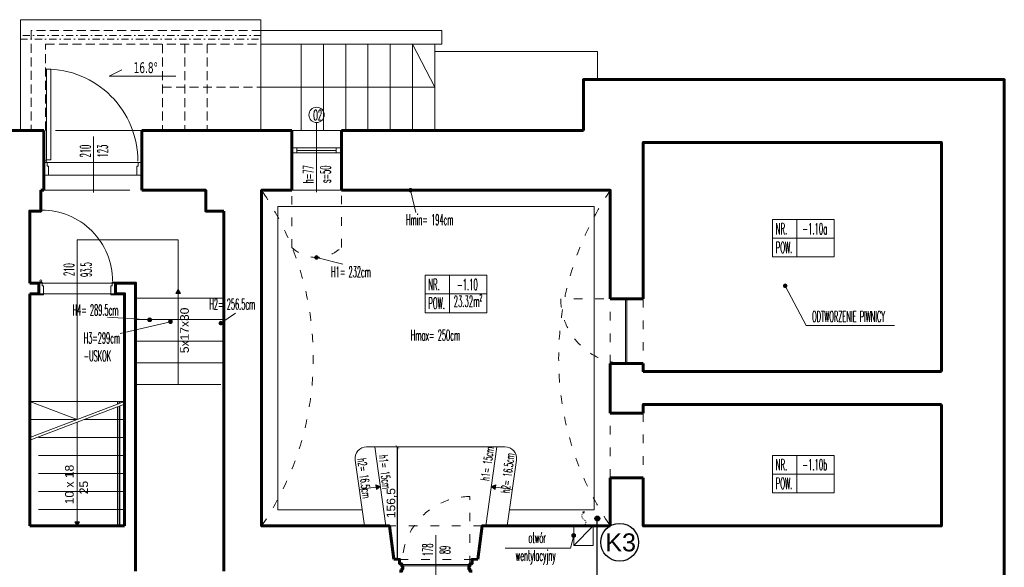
# Model space of a CAD drawing. Header units: millimetres. Extents: x -4784 to -1089, y 53657 to 55321.
# Tile 32 of 32: x -3356 to -1985, y 54559 to 55321. Entities that reach past the tile are written whole.
import ezdxf

# ---------------------------------------------------------------- set-up
doc = ezdxf.new("R2010")
doc.units = ezdxf.units.MM
for name, pattern in [('ACAD_ISO03W100', [30, 12, -18]), ('DASHDOTX2', [2, 1, -0.5, 0, -0.5]), ('DASHED2', [0.375, 0.25, -0.125]), ('GCAD_ISO03W100', [30, 12, -18])]:
    doc.linetypes.add(name, pattern=pattern)
for name, color, linetype in [('-- K_SANIT_opis', 11, 'Continuous'), ('-- WODA', 5, 'Continuous'), ('-- WODA_piony', 11, 'Continuous'), ('linia', 7, 'Continuous')]:
    doc.layers.add(name, color=color, linetype=linetype)
for name, color, linetype, lineweight in [('0.CIENKA', 7, 'Continuous', 5), ('0.GRUBA', 7, 'Continuous', 60), ('0.INSTALACJE ', 7, 'Continuous', 5), ('0.OPISY', 7, 'Continuous', 13), ('0.PRZERYWANA', 7, 'GCAD_ISO03W100', 5), ('0.WYMIARY', 7, 'Continuous', 5), ('A_PRZERYWANA', 7, 'DASHED2', 9), ('OPISY', 7, 'Continuous', 9), ('WYM-BUD', 7, 'Continuous', 13)]:
    doc.layers.add(name, color=color, linetype=linetype, lineweight=lineweight)
doc.styles.add('ARIAL_INSTADT', font='ARIAL.TTF', dxfattribs={"height": 0.18})
doc.styles.add('ROMANS07', font='romans.shx', dxfattribs={"width": 0.7})
doc.styles.add('SIMPLEX', font='simplex.shx', dxfattribs={"width": 0.45, "height": 8})
doc.styles.get("Standard").update_dxf_attribs({"font": 'ARIAL.TTF'})
doc.dimstyles.new('ISO-25', dxfattribs={"dimtxt": 12, "dimasz": 5, "dimexe": 1.25, "dimexo": 0.625, "dimtad": 1, "dimdec": 1, "dimrnd": 0.5, "dimtxsty": 'Standard', "dimblk": 'ARCHTICK', "dimcen": 4, "dimse1": 1, "dimse2": 1, "dimadec": 0, "dimazin": 0, "dimtfac": 1, "dimtdec": 1, "dimtmove": 0, "dimatfit": 3, "dimldrblk": 'ARCHTICK', "dimfxl": 1, "dimarcsym": 0})

# ---------------------------------------------------------------- blocks, each defined once
blk = doc.blocks.new('_ArchTick')
at = {"color": 0, "linetype": 'ByBlock', "const_width": 0.15}
blk.add_lwpolyline([(-0.5, -0.5), (0.5, 0.5)], dxfattribs=at)
blk = doc.blocks.new('*D152')
at = {"layer": '0.WYMIARY', "color": 0, "lineweight": -2, "transparency": 16777216}
blk.add_line((-2830, 54570.4), (-2830, 54726.8), dxfattribs=at)
at = {"layer": 'Defpoints', "color": 0, "transparency": 16777216}
for p in [(-2830, 54726.8), (-2830, 54726.8), (-2830, 54570.4)]:
    blk.add_point(p, dxfattribs=at)
at = {"layer": '0.WYMIARY', "color": 0, "lineweight": -2, "transparency": 16777216, "xscale": 5, "yscale": 5, "zscale": 5}
for p, rotation in [((-2830, 54726.8), 90), ((-2830, 54570.4), 270)]:
    blk.add_blockref('_ArchTick', p, dxfattribs=dict(at, rotation=rotation))
at = {"layer": '0.WYMIARY', "color": 0, "transparency": 16777216, "insert": (-2837.9, 54648.6), "char_height": 12, "attachment_point": 5, "rotation": 90}
blk.add_mtext('156,5', dxfattribs=at)
blk = doc.blocks.new('A$C538B7733')
at = {"layer": '-- WODA_piony'}
blk.add_hatch(color=50, dxfattribs=at).paths.add_polyline_path([(-3, 0, 1), (3, 0, 1)])
at = {"layer": '-- WODA_piony', "color": 50}
blk.add_circle((0, 0), 3, dxfattribs=at)
blk = doc.blocks.new('zw$E897')
at = {"layer": '-- K_SANIT_opis'}
blk.add_circle((-533.8, 931.8), 26.3, dxfattribs=at)
at = {"layer": '-- WODA'}
blk.add_circle((-564.9, 964.8), 3.38, dxfattribs=at)
blk.add_blockref('A$C538B7733', (-564.9, 964.8), dxfattribs=at)
at = {"layer": '-- K_SANIT_opis', "insert": (-532.4, 931.5), "char_height": 25, "attachment_point": 5, "style": 'ARIAL_INSTADT'}
blk.add_mtext('K3', dxfattribs=at)

msp = doc.modelspace()

# ---------------------------------------------------------------- hatches: boundary and pattern name
at = {"layer": '0.CIENKA', "transparency": 16777216}
h = msp.add_hatch(color=256, dxfattribs=at)
h.paths.add_polyline_path([(-3135.31, 54940.1), (-3138.62, 54940.1), (-3135.31, 54945.83)])
h.paths.add_polyline_path([(-3132.01, 54940.1), (-3135.31, 54940.1), (-3135.31, 54945.83)])
h = msp.add_hatch(color=256, dxfattribs=at)
h.paths.add_polyline_path([(-2859.57, 54670.93), (-2859.1, 54667.66), (-2853.9, 54671.75)])
h.paths.add_polyline_path([(-2860.04, 54674.2), (-2859.57, 54670.93), (-2853.9, 54671.75)])
h = msp.add_hatch(color=256, dxfattribs=at)
h.paths.add_polyline_path([(-2693.56, 54670.93), (-2694.03, 54667.66), (-2699.22, 54671.75)])
h.paths.add_polyline_path([(-2693.08, 54674.2), (-2693.56, 54670.93), (-2699.22, 54671.75)])
h = msp.add_hatch(color=256, dxfattribs=at)
h.paths.add_polyline_path([(-3275.96, 54622.55), (-3272.66, 54622.55), (-3275.96, 54616.83)])
h.paths.add_polyline_path([(-3279.27, 54622.55), (-3275.96, 54622.55), (-3275.96, 54616.83)])
at = {"layer": '0.INSTALACJE ', "transparency": 16777216}
for points in [[(-2287.32, 54950.88, -1), (-2292.51, 54950.88, -1)], [(-2571.82, 54636.3), (-2570.37, 54634.47), (-2569.51, 54636.64)], [(-2581.97, 54603.39, 1), (-2587.16, 54603.39, 1)]]:
    msp.add_hatch(color=256, dxfattribs=at).paths.add_polyline_path(points)
at = {"layer": '0.OPISY', "transparency": 16777216}
for points in [[(-2809.11, 55083.89, 1), (-2814.3, 55083.89, 1)], [(-2939.95, 54990.4, 1), (-2945.14, 54990.4, 1)], [(-3172.37, 54903.68, 1), (-3177.56, 54903.68, 1)], [(-3143.42, 54901, 1), (-3148.61, 54901, 1)], [(-3073.37, 54899.02, 1), (-3078.56, 54899.02, 1)]]:
    msp.add_hatch(color=256, dxfattribs=at).paths.add_polyline_path(points)

# ---------------------------------------------------------------- linework, layer by layer
at = {"layer": '-- K_SANIT_opis'}
msp.add_circle((-2520.53, 54594.14), 26.31, dxfattribs=at)
at = {"layer": '-- WODA'}
msp.add_line((-2551.64, 54362.37), (-2551.64, 54627.11), dxfattribs=at)
msp.add_circle((-2551.64, 54627.11), 3.38, dxfattribs=at)
at = {"layer": '0.CIENKA', "transparency": 16777216}
for points in [[(-2977.05, 55167.14), (-2908.05, 55167.14)], [(-2977.05, 55135.83), (-2977.05, 55142.83), (-2970.05, 55142.83), (-2970.05, 55135.83), (-2977.05, 55135.83)], [(-2970.05, 55135.83), (-2970.05, 55142.83), (-2915.05, 55142.83), (-2915.05, 55135.83), (-2970.05, 55135.83)], [(-2915.05, 55139.33), (-2970.05, 55139.33)], [(-2915.05, 55135.83), (-2915.05, 55142.83), (-2908.05, 55142.83), (-2908.05, 55135.83), (-2915.05, 55135.83)], [(-3317.76, 55122.32), (-3317.76, 55122.33), (-3190.78, 55122.33)], [(-3192.78, 55104.83), (-3315.76, 55104.83)], [(-2908.05, 55083.83), (-2977.05, 55083.83)], [(-2879.03, 54639.33), (-2996.56, 54639.33), (-2996.56, 55061.33), (-2556.06, 55061.33), (-2556.06, 54639.33), (-2674.1, 54639.33)], [(-3135.31, 55014.83), (-3275.96, 55014.83)], [(-3275.96, 54789.83), (-3275.96, 55014.83)], [(-3135.31, 54813.83), (-3135.31, 55014.83)], [(-3071.56, 54933.83), (-3194.66, 54933.83)], [(-3071.56, 54903.83), (-3194.66, 54903.83)], [(-3071.56, 54873.83), (-3194.66, 54873.83)], [(-3071.56, 54843.83), (-3194.66, 54843.83)], [(-3075.96, 54813.83), (-3194.66, 54813.83)], [(-3209.96, 54789.83), (-3341.96, 54789.83)], [(-3209.96, 54789.83), (-3341.96, 54739.83)], [(-3275.96, 54764.83), (-3341.96, 54789.83)], [(-3275.96, 54764.83), (-3275.96, 54789.83)], [(-3209.96, 54786.15), (-3341.96, 54736.15)], [(-3275.96, 54764.83), (-3341.96, 54764.83)], [(-3275.96, 54622.55), (-3275.96, 54761.15)], [(-2707.06, 54616.8), (-2707.06, 54616.8), (-2691.56, 54726.8), (-2861.56, 54726.8), (-2846.06, 54616.83)], [(-2691.56, 54726.8), (-2707.06, 54616.8)], [(-2853.83, 54671.81), (-2883.03, 54667.59)], [(-2699.3, 54671.81), (-2670.1, 54667.59)]]:
    msp.add_lwpolyline(points, dxfattribs=at)
for points in [[(-3132.01, 54940.1), (-3135.31, 54945.83), (-3138.62, 54940.1)], [(-2512.49, 54932.75), (-2512.49, 54842.75), (-2510.63, 54842.75), (-2510.63, 54932.75)], [(-2860.04, 54674.2), (-2853.9, 54671.75), (-2859.1, 54667.66)], [(-2693.08, 54674.2), (-2699.22, 54671.75), (-2694.03, 54667.66)], [(-3279.27, 54622.55), (-3275.96, 54616.83), (-3272.66, 54622.55)], [(-2729.06, 54563.28), (-2823.56, 54563.28), (-2823.56, 54561.33), (-2729.06, 54561.33)]]:
    msp.add_lwpolyline(points, close=True, dxfattribs=at)
for points in [[(-2861.56, 54726.8), (-2872.94, 54726.8, 0.4558445), (-2888.79, 54708.57), (-2875.86, 54616.83)], [(-2691.56, 54726.8), (-2680.19, 54726.8, -0.4558353), (-2664.34, 54708.57), (-2677.27, 54616.83)]]:
    msp.add_lwpolyline(points, format="xyb", dxfattribs=at)
at = {"layer": '0.GRUBA', "transparency": 16777216}
for points in [[(-2571.01, 55167.14), (-2571.01, 55237.83), (-1984.93, 55237.83), (-1984.93, 54641.33)], [(-3678.07, 55167.14), (-3394.69, 55167.14), (-3322.46, 55167.14)], [(-3322.46, 55083.83), (-3322.46, 55167.14), (-3322.46, 55167.14)], [(-3186.08, 55167.14), (-2977.05, 55167.14)], [(-3186.08, 55083.83), (-3186.08, 55167.14), (-3186.08, 55167.14)], [(-2977.05, 55083.83), (-2977.05, 55167.14)], [(-2908.05, 55167.14), (-2571.01, 55167.14)], [(-2908.05, 55167.14), (-2908.05, 55083.83)], [(-2487.69, 54932.75), (-2487.69, 55150.33), (-2072.56, 55150.33), (-2072.56, 54831.83)], [(-2078.01, 55150.33), (-2446.06, 55150.33)], [(-3341.96, 55054.83), (-3341.96, 55054.83), (-3326.46, 55054.83), (-3326.46, 55083.83)], [(-3326.46, 55083.83), (-3322.46, 55083.83)], [(-3186.08, 55083.83), (-3096.96, 55083.83)], [(-3096.96, 55083.83), (-3096.96, 55083.83), (-3096.96, 55054.83), (-3071.56, 55054.82)], [(-2977.05, 55083.83), (-3019.06, 55083.83), (-3019.06, 54616.83), (-2841.06, 54616.83), (-2835.05, 54570.41)], [(-2533.56, 54932.75), (-2533.56, 55083.83), (-2908.05, 55083.83)], [(-3341.96, 54954.83), (-3341.96, 55054.83)], [(-3071.56, 55054.82), (-3071.56, 54553.82)], [(-3341.96, 54954.83), (-3329.41, 54954.83), (-3329.41, 54939.83), (-3341.96, 54939.83)], [(-3194.66, 54553.83), (-3194.66, 54954.83), (-3222.51, 54954.83)], [(-3222.51, 54954.83), (-3222.51, 54939.83), (-3209.96, 54939.83), (-3209.96, 54616.83)], [(-3341.96, 54616.83), (-3341.96, 54939.83)], [(-2533.56, 54932.75), (-2487.69, 54932.75)], [(-2533.56, 54773.9), (-2533.56, 54842.75)], [(-2533.56, 54842.75), (-2487.69, 54842.75)], [(-2487.69, 54831.83), (-2487.69, 54842.75)], [(-2487.69, 54831.83), (-2487.69, 54831.83), (-2072.56, 54831.83)], [(-2072.56, 54785.95), (-2072.56, 54616.83), (-2487.69, 54616.83), (-2487.69, 54683.9)], [(-2487.69, 54773.9), (-2487.69, 54785.95)], [(-2487.69, 54785.95), (-2487.69, 54785.95), (-2072.56, 54785.95)], [(-2533.56, 54773.9), (-2487.69, 54773.9)], [(-2533.56, 54616.83), (-2533.56, 54683.9)], [(-2533.56, 54683.9), (-2487.69, 54683.9)], [(-1984.9, 54641.33), (-1984.9, 54641.33), (-1985.71, 54208.83)], [(-3209.96, 54616.83), (-3341.96, 54616.83)], [(-2718.08, 54570.41), (-2712.06, 54616.83), (-2533.56, 54616.83)], [(-2835.06, 54570.41), (-2827.06, 54570.33), (-2827.06, 54564.33), (-2824.06, 54564.33), (-2824.06, 54561.33), (-2822.56, 54561.33), (-2822.56, 54556.83), (-2824.06, 54556.83), (-2824.06, 54553.83), (-2827.06, 54553.83)], [(-2718.06, 54570.41), (-2726.06, 54570.33), (-2726.06, 54564.33), (-2729.06, 54564.33), (-2729.06, 54561.33), (-2730.56, 54561.33), (-2730.56, 54556.83), (-2729.06, 54556.83), (-2729.06, 54553.83), (-2726.06, 54553.83)]]:
    msp.add_lwpolyline(points, dxfattribs=at)
at = {"layer": '0.INSTALACJE ', "transparency": 16777216}
for points in [[(-2289.91, 54950.88), (-2260.89, 54895.88), (-2137.72, 54895.88)], [(-2557.56, 54616.83), (-2557.56, 54616.83), (-2557.56, 54589.83), (-2584.56, 54589.83), (-2584.56, 54616.95), (-2557.56, 54616.83)], [(-2557.56, 54616.83), (-2584.56, 54589.83)], [(-2584.56, 54603.39), (-2589.1, 54585.84), (-2679.72, 54585.84)]]:
    msp.add_lwpolyline(points, dxfattribs=at)
msp.add_lwpolyline([(-2571.82, 54636.3), (-2570.37, 54634.47), (-2569.51, 54636.64)], close=True, dxfattribs=at)
for centre in [(-2289.91, 54950.88), (-2584.56, 54603.39)]:
    msp.add_circle(centre, 2.59, dxfattribs=at)
at = {"layer": '0.INSTALACJE ', "linetype": 'ACAD_ISO03W100', "ltscale": 0.1, "transparency": 16777216}
for centre, radius, start, end in [((-2566.86, 54630.79), 6.24, 132.62197, 235.22518), ((-2572.4, 54621.4), 4.7, 286.21004, 65.10678)]:
    msp.add_arc(centre, radius, start, end, dxfattribs=at)
at = {"layer": '0.OPISY', "ltscale": 2, "transparency": 16777216}
for p, q in [((-2273.76, 55043.24), (-2273.76, 54991.24)), ((-2307.56, 55017.24), (-2221.76, 55017.24)), ((-2757.6, 54965.55), (-2757.6, 54913.55)), ((-2791.4, 54939.55), (-2705.6, 54939.55)), ((-2273.76, 54714.95), (-2273.76, 54662.95)), ((-2307.56, 54688.95), (-2221.76, 54688.95))]:
    msp.add_line(p, q, dxfattribs=at)
at = {"layer": '0.OPISY', "transparency": 16777216}
for points in [[(-2942.55, 55081.06), (-2942.55, 55178)], [(-3253.11, 55080.97), (-3253.11, 55158.68)], [(-2811.68, 55083.88), (-2804.54, 55052.8)], [(-3275.96, 54915.97), (-3275.96, 54993.68)], [(-2942.55, 54990.4), (-2905.97, 54980.9)], [(-3075.96, 54899.02), (-3055.37, 54912.95)], [(-3233.57, 54907.4), (-3174.96, 54903.68)], [(-3216.16, 54884.77), (-3146.01, 54901)], [(-2776.31, 54526.17), (-2776.31, 54603.88)]]:
    msp.add_lwpolyline(points, dxfattribs=at)
at = {"layer": '0.OPISY', "ltscale": 2, "transparency": 16777216}
for points in [[(-2307.56, 54991.24), (-2221.76, 54991.24), (-2221.76, 55043.24), (-2307.56, 55043.24)], [(-2791.4, 54913.55), (-2705.6, 54913.55), (-2705.6, 54965.55), (-2791.4, 54965.55)], [(-2307.56, 54662.95), (-2221.76, 54662.95), (-2221.76, 54714.95), (-2307.56, 54714.95)]]:
    msp.add_lwpolyline(points, close=True, dxfattribs=at)
at = {"layer": '0.OPISY', "transparency": 16777216}
for centre, radius in [((-2942.55, 55188.7), 10.7), ((-2811.7, 55083.89), 2.59), ((-2942.55, 54990.4), 2.59), ((-3174.96, 54903.68), 2.59), ((-3146.01, 54901), 2.59), ((-3075.96, 54899.02), 2.59)]:
    msp.add_circle(centre, radius, dxfattribs=at)
at = {"layer": '0.PRZERYWANA', "ltscale": 10, "transparency": 16777216}
msp.add_lwpolyline([(-3186.08, 55167.14), (-3322.46, 55167.14), (-3322.46, 55083.83), (-3186.08, 55083.83)], close=True, dxfattribs=at)
at = {"layer": '0.PRZERYWANA', "transparency": 16777216}
for points in [[(-2977.05, 55135.83), (-2977.05, 55135.83), (-2977.05, 55004.33)], [(-2908.05, 55004.33), (-2908.05, 55135.83)], [(-2512.49, 54842.75), (-2512.49, 54932.75), (-2602.49, 54932.75)], [(-2823.56, 54563.28), (-2729.06, 54563.28), (-2729.06, 54657.78)], [(-2712.06, 54616.83), (-2841.06, 54616.83)], [(-2827.06, 54570.33), (-2726.06, 54570.33)]]:
    msp.add_lwpolyline(points, dxfattribs=at)
at = {"layer": '0.PRZERYWANA', "ltscale": 10, "transparency": 16777216}
for points in [[(-3222.51, 54954.83), (-3218.8, 54954.83), (-3329.41, 54954.83), (-3329.41, 54939.83), (-3222.51, 54939.83)], [(-3209.96, 54764.83), (-3266.27, 54764.83)], [(-3209.96, 54739.83), (-3332.27, 54739.83)], [(-3209.96, 54714.83), (-3341.96, 54714.83)], [(-3209.96, 54689.83), (-3341.96, 54689.83)], [(-3209.96, 54664.83), (-3341.96, 54664.83)], [(-3209.96, 54639.83), (-3341.96, 54639.83)]]:
    msp.add_lwpolyline(points, dxfattribs=at)
at = {"layer": '0.PRZERYWANA', "transparency": 16777216}
for points in [[(-2533.56, 54932.75), (-2487.69, 54932.75), (-2487.69, 54842.75), (-2533.56, 54842.75)], [(-2533.56, 54773.9), (-2487.69, 54773.9), (-2487.69, 54683.9), (-2533.56, 54683.9)]]:
    msp.add_lwpolyline(points, close=True, dxfattribs=at)
for centre, radius, start, end in [((-3362.27, 54850.33), 415.11, 325.77098, 34.22902), ((-2190.35, 54850.33), 415.11, 145.77098, 214.22902), ((-2942.55, 55040.09), 49.69, 226.02875, 313.97125), ((-2512.49, 54932.75), 90, 180, 270.00285), ((-2729.06, 54563.28), 94.5, 90, 180.00285)]:
    msp.add_arc(centre, radius, start, end, dxfattribs=at)
at = {"layer": '0.WYMIARY', "transparency": 16777216}
for points in [[(-3318.51, 55126.33), (-3318.51, 55252.43)], [(-3318.51, 55126.33), (-3312.78, 55126.33), (-3312.78, 55252.43), (-3318.51, 55252.43)], [(-3322.46, 55106.33), (-3322.46, 55104.83), (-3315.76, 55104.83), (-3315.76, 55117.33), (-3317.76, 55117.33), (-3317.76, 55122.33), (-3322.46, 55122.33), (-3322.46, 55121.33)], [(-3186.08, 55106.33), (-3186.08, 55104.83), (-3192.78, 55104.83), (-3192.78, 55117.33), (-3190.78, 55117.33), (-3190.78, 55122.33), (-3186.08, 55122.33), (-3186.08, 55121.33)], [(-3329.41, 54939.83), (-3329.41, 54938.33), (-3322.71, 54938.33), (-3322.71, 54950.83), (-3324.71, 54950.83), (-3324.71, 54955.83), (-3329.41, 54955.83), (-3329.41, 54954.83)], [(-3222.51, 54939.83), (-3222.51, 54938.33), (-3229.21, 54938.33), (-3229.21, 54950.83), (-3227.21, 54950.83), (-3227.21, 54955.83), (-3222.51, 54955.83), (-3222.51, 54954.83)]]:
    msp.add_lwpolyline(points, dxfattribs=at)
for centre in [(-3319.51, 55124.33), (-3326.46, 54957.83)]:
    msp.add_circle(centre, 1.5, dxfattribs=at)
for centre, radius in [((-3319.5, 55124.34), 128.21), ((-3325.46, 54957.6), 98.72)]:
    msp.add_arc(centre, radius, 359.98991, 90.0101, dxfattribs=at)
at = {"layer": 'A_PRZERYWANA', "linetype": 'DASHDOTX2', "ltscale": 10, "transparency": 16777216}
msp.add_lwpolyline([(-3020.02, 55294.14), (-3020.02, 55299.14), (-3354.96, 55299.14), (-3354.96, 55294.14), (-3020.02, 55294.14)], dxfattribs=at)
at = {"layer": 'A_PRZERYWANA', "ltscale": 50, "transparency": 16777216}
for points in [[(-3020.02, 55306.14), (-3339.96, 55306.14)], [(-3339.96, 55306.14), (-3339.96, 55167.14)], [(-3319.96, 55167.14), (-3319.96, 55287.14), (-3020.02, 55287.14)], [(-3156.96, 55287.14), (-3156.96, 55167.14)], [(-3125.96, 55287.14), (-3125.96, 55167.14)], [(-3094.96, 55287.14), (-3094.96, 55167.14)], [(-3156.96, 55227.14), (-3020.02, 55227.14)]]:
    msp.add_lwpolyline(points, dxfattribs=at)
at = {"layer": 'linia', "transparency": 16777216}
for points in [[(-3219.96, 54789.83), (-3219.96, 54786.04)], [(-3216.96, 54789.83), (-3216.96, 54787.17)], [(-3219.96, 54782.36), (-3219.96, 54616.83)], [(-3216.96, 54783.5), (-3216.96, 54616.83)]]:
    msp.add_lwpolyline(points, dxfattribs=at)
at = {"layer": 'WYM-BUD', "transparency": 16777216}
for points in [[(-3354.96, 55167.14), (-3354.96, 55306.14), (-3354.96, 55321.14), (-3020.02, 55321.14), (-3020.02, 55167.14)], [(-3020.02, 55287.14), (-3020.02, 55306.14)], [(-3020.02, 55287.14), (-2777.96, 55287.14), (-2767.96, 55287.14), (-2767.96, 55306.14), (-3020.02, 55306.14)], [(-3020.02, 55227.14), (-2777.96, 55227.14), (-2808.96, 55287.14)], [(-2963.96, 55287.14), (-2963.96, 55167.14)], [(-2932.96, 55287.14), (-2932.96, 55167.14)], [(-2901.96, 55287.14), (-2901.96, 55167.14)], [(-2870.96, 55287.14), (-2870.96, 55167.14)], [(-2839.96, 55287.14), (-2839.96, 55167.14)], [(-2808.96, 55287.14), (-2808.96, 55167.14)], [(-2777.96, 55287.14), (-2777.96, 55167.14)], [(-2777.96, 55276.86), (-2551.46, 55276.86), (-2551.46, 55237.83)], [(-3138.54, 55242.6), (-3231.27, 55242.6), (-3213.78, 55251.56)]]:
    msp.add_lwpolyline(points, dxfattribs=at)

# ---------------------------------------------------------------- block references
at = {"layer": '-- WODA'}
for name, p in [('zw$E897', (-1986.73, 53662.32)), ('A$C538B7733', (-2551.64, 54627.11))]:
    msp.add_blockref(name, p, dxfattribs=at)

# ---------------------------------------------------------------- texts
at = {"layer": '-- K_SANIT_opis', "insert": (-2519.11, 54593.78), "char_height": 25, "attachment_point": 5, "style": 'ARIAL_INSTADT'}
msp.add_mtext('K3', dxfattribs=at)
at = {"layer": '0.OPISY', "ltscale": 2, "transparency": 16777216, "attachment_point": 1, "style": 'SIMPLEX'}
for s, insert, char_height, width in [('\\pxql;O2', (-2947.23, 55195.67), 14.4, 86.193), ('\\pxql;Hmin= 194cm', (-2818.05, 55050.46), 14.976, 89.6407), ('\\pxql;NR.', (-2303.14, 55038.13), 15.6, 25.661), ('\\pxqc;-1.10a', (-2261.54, 55038.13), 15.6, 25.661), ('\\pxql;POW.', (-2303.14, 55012.13), 15.6, 25.661), ('\\pxql;H1= 232cm', (-2922.29, 54977.86), 14.976, 89.6407), ('\\pxql;NR.', (-2786.98, 54960.44), 15.6, 25.661), ('\\pxqc;-1.10', (-2745.38, 54960.44), 15.6, 25.661), ('23.32m²', (-2751.6, 54937.14), 15.6, 51.8022), ('\\pxql;H2= 256.5cm', (-3091.94, 54932.91), 14.976, 89.6407), ('\\pxql;POW.', (-2786.98, 54934.44), 15.6, 25.661), ('\\pxql;H4= 289.5cm', (-3282.41, 54924.74), 14.976, 89.6407), ('\\pxqc;ODTWORZENIE PIWNICY', (-2280.29, 54915.76), 14.976, 157.1651), ('\\pxql;H3=299cm\\P-USKOK', (-3266.92, 54885.8), 14.976, 89.6407), ('\\pxql;Hmax= 250cm', (-2811.38, 54889.78), 14.976, 89.6407), ('\\pxql;NR.', (-2303.14, 54709.84), 15.6, 25.661), ('\\pxqc;-1.10b', (-2261.54, 54709.84), 15.6, 25.661), ('\\pxql;POW.', (-2303.14, 54683.84), 15.6, 25.661), ('\\pi31.663;otwór \\P\\pi14.013;wentylacyjny ', (-2679.28, 54608.3), 14.976, 89.6407)]:
    msp.add_mtext(s, dxfattribs=dict(at, insert=insert, char_height=char_height, width=width))
for s, insert, char_height, width, rotation in [('\\pxqc;210\\P123', (-3271.75, 55095.3), 14.4, 86.193, 90), ('\\pxqc;h=77\\Ps=50', (-2961.19, 55062.94), 14.4, 86.193, 90), ('\\pxqc;210\\P93.5', (-3294.6, 54930.3), 14.4, 86.193, 90), ('\\pxql;h2= 16.5cm', (-2873.72, 54711.88), 11.9808, 71.7126, 277.5504), ('\\pxql;h1= 15cm', (-2843.67, 54716.46), 11.9808, 71.7126, 275.8781), ('\\pxql;h1= 15cm', (-2714.32, 54680.71), 11.9808, 71.7126, 81.39869), ('\\pxql;h2= 16.5cm', (-2686.07, 54663.24), 11.9808, 71.7126, 82.6011), ('\\pxqc;178\\P89', (-2794.95, 54540.49), 14.4, 86.193, 90)]:
    msp.add_mtext(s, dxfattribs=dict(at, insert=insert, char_height=char_height, width=width, rotation=rotation))
at = {"layer": 'OPISY', "transparency": 16777216, "char_height": 12, "width": 53.375, "attachment_point": 1, "rotation": 90}
for s, insert in [('\\pxql;5x17x30', (-3132.44, 54857.21)), ('10 x 18\\P   25', (-3292.8, 54646.93))]:
    msp.add_mtext(s, dxfattribs=dict(at, insert=insert))
at = {"layer": 'WYM-BUD', "transparency": 16777216, "insert": (-3197.18, 55261.9), "char_height": 15, "width": 51.6546, "attachment_point": 1, "style": 'ROMANS07'}
msp.add_mtext('{\\fTahoma|b0|i0|c238|p34;16.8%%D}', dxfattribs=at)

# ---------------------------------------------------------------- dimensions: what is measured, and where the dimension line sits
at = {"layer": '0.WYMIARY', "transparency": 16777216}
dim = msp.add_aligned_dim(p1=(-2830.05, 54570.41), p2=(-2830.05, 54726.8), distance=0, dimstyle='ISO-25', dxfattribs=at)
dim.commit()
dim.dimension.update_dxf_attribs({"geometry": '*D152', "text_midpoint": (-2837.89, 54648.61)})

doc.saveas('drawing.dxf')
